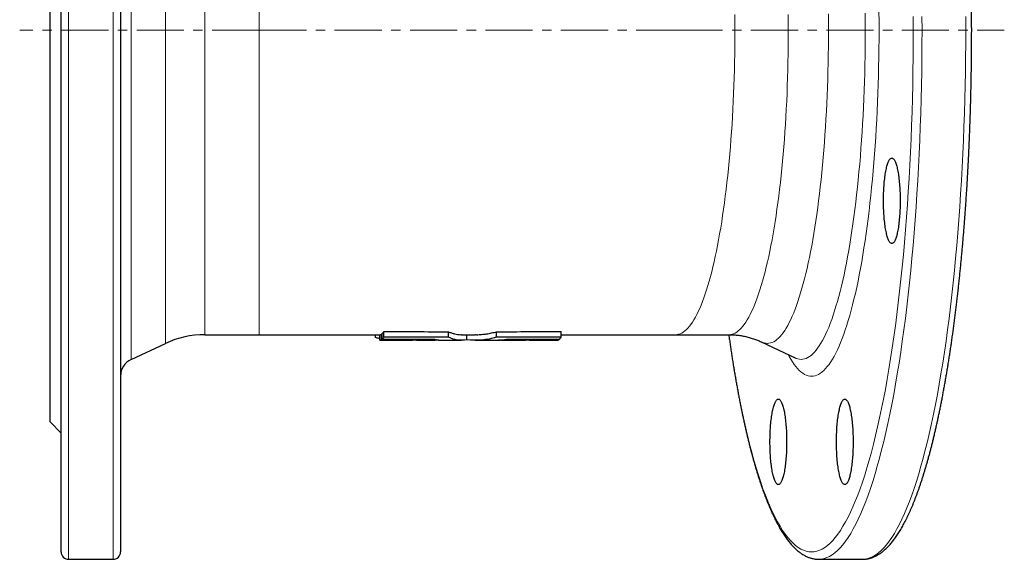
# Model space of a CAD drawing. Header units: millimetres. Extents: x 171 to 886, y 43 to 750.
# Tile 1 of 4: x 171 to 437, y 43 to 188. Entities that reach past the tile are written whole.
import ezdxf

# ---------------------------------------------------------------- set-up
doc = ezdxf.new("R2010")
doc.units = ezdxf.units.MM
doc.linetypes.add('CENTERX2', pattern=[20.32, 12.7, -2.54, 2.54, -2.54])
doc.layers.add('FORMAT', color=7, linetype='Continuous')

msp = doc.modelspace()

# ---------------------------------------------------------------- linework, layer by layer
at = {"color": 8, "linetype": 'Continuous', "lineweight": 18}
for p, q in [((184.55, 327.59), (184.55, 42.59)), ((196.55, 42.59), (196.55, 327.59)), ((201.44, 273.74), (201.44, 96.43)), ((210.68, 100.75), (210.68, 269.43)), ((221.25, 267.09), (221.25, 103.09)), ((235.92, 267.09), (235.92, 103.09))]:
    msp.add_line(p, q, dxfattribs=at)
at = {"color": 7, "linetype": 'Continuous', "lineweight": 25}
for p, q in [((182.55, 44.59), (182.55, 325.59)), ((198.55, 325.59), (198.55, 44.59)), ((179.55, 79.59), (179.55, 290.59)), ((269.51, 102.44), (269.51, 103.96)), ((286.91, 102.38), (286.91, 103.89)), ((299.88, 102.38), (299.88, 103.89)), ((317.28, 102.44), (317.28, 103.96)), ((221.25, 103.09), (235.92, 103.09)), ((235.92, 103.09), (268.42, 103.09)), ((267.27, 102.31), (267.27, 103.09)), ((268.42, 101.59), (268.42, 103.09)), ((268.87, 103.26), (269.05, 103.26)), ((268.87, 101.76), (268.87, 103.26)), ((269.05, 101.9), (269.05, 103.4)), ((272.59, 101.59), (277.23, 101.59)), ((272.9, 101.59), (272.59, 101.59)), ((277.86, 101.6), (277.23, 101.59)), ((278.26, 101.59), (277.86, 101.6)), ((278.26, 101.59), (283.33, 101.59)), ((281.81, 101.74), (281.81, 101.87)), ((285.28, 101.59), (290.43, 101.59)), ((290.43, 103.09), (294.13, 103.09)), ((291.83, 101.71), (291.83, 103.09)), ((294.13, 101.59), (299.26, 101.59)), ((301.22, 101.59), (306.26, 101.59)), ((303.7, 101.74), (303.7, 101.87)), ((308.7, 101.59), (314.43, 101.59)), ((308.79, 101.74), (308.79, 101.88)), ((312.09, 101.75), (312.09, 101.89)), ((314.82, 101.59), (316.19, 101.59)), ((316.64, 101.76), (316.64, 101.9)), ((317.28, 103.09), (348.09, 103.09)), ((348.09, 103.09), (362.48, 103.09)), ((371.32, 101.11), (380.31, 96.82)), ((201.44, 96.43), (210.68, 100.75)), ((179.55, 79.59), (182.55, 76.59)), ((184.55, 42.59), (196.55, 42.59)), ((386.71, 42.59), (398.47, 42.59)), ((398.47, 42.59), (398.48, 42.59))]:
    msp.add_line(p, q, dxfattribs=at)
at = {"color": 8, "linetype": 'Continuous', "lineweight": 18, "flags": 128}
for points in [[(364.07, 189.38), (364.09, 187.24), (364.09, 185.09), (364.09, 182.94), (364.07, 180.8), (364.04, 178.66), (364, 176.52), (363.95, 174.39), (363.89, 172.26), (363.82, 170.15), (363.74, 168.04), (363.65, 165.95), (363.55, 163.87), (363.43, 161.8), (363.31, 159.75), (363.17, 157.72), (363.03, 155.7), (362.87, 153.71), (362.71, 151.74), (362.53, 149.79), (362.35, 147.86), (362.15, 145.96), (361.95, 144.09), (361.73, 142.24), (361.51, 140.43), (361.28, 138.64), (361.04, 136.89), (360.79, 135.17), (360.53, 133.48), (360.26, 131.83), (359.98, 130.22), (359.7, 128.64), (359.41, 127.11), (359.11, 125.61), (358.8, 124.15), (358.48, 122.74), (358.16, 121.36), (357.83, 120.03), (357.5, 118.75), (357.16, 117.51), (356.81, 116.32), (356.45, 115.17), (356.09, 114.07), (355.73, 113.03), (355.36, 112.03), (354.98, 111.08), (354.6, 110.18), (354.22, 109.33), (353.83, 108.54), (353.43, 107.79), (353.04, 107.1), (352.64, 106.47), (352.23, 105.88), (351.83, 105.35), (351.42, 104.88), (351.01, 104.46), (350.6, 104.1), (350.18, 103.79), (349.77, 103.54), (349.35, 103.34), (348.93, 103.2), (348.51, 103.12), (348.09, 103.09)], [(389.28, 189.5), (389.29, 187.3), (389.3, 185.09), (389.29, 182.88), (389.28, 180.67), (389.25, 178.47), (389.21, 176.27), (389.16, 174.08), (389.1, 171.89), (389.02, 169.72), (388.94, 167.55), (388.84, 165.4), (388.74, 163.26), (388.62, 161.13), (388.49, 159.03), (388.35, 156.93), (388.21, 154.86), (388.05, 152.81), (387.88, 150.78), (387.7, 148.78), (387.5, 146.8), (387.3, 144.84), (387.09, 142.92), (386.87, 141.02), (386.64, 139.15), (386.4, 137.32), (386.16, 135.51), (385.9, 133.74), (385.63, 132.01), (385.36, 130.31), (385.07, 128.65), (384.78, 127.03), (384.48, 125.45), (384.17, 123.91), (383.85, 122.41), (383.53, 120.95), (383.2, 119.54), (382.86, 118.18), (382.52, 116.85), (382.16, 115.58), (381.81, 114.35), (381.44, 113.18), (381.07, 112.05), (380.7, 110.97), (380.31, 109.94), (379.93, 108.96), (379.54, 108.04), (379.14, 107.17), (378.74, 106.35), (378.34, 105.58), (377.93, 104.87), (377.52, 104.22), (377.1, 103.62), (376.69, 103.08), (376.27, 102.59), (375.84, 102.16), (375.42, 101.78), (374.99, 101.47), (374.56, 101.21), (374.13, 101.01), (373.71, 100.86), (373.27, 100.78), (372.84, 100.75), (372.41, 100.78), (371.98, 100.86), (371.55, 101.01), (371.32, 101.11)], [(378.48, 185.09), (378.47, 187.24), (378.46, 189.38)], [(398.48, 42.59), (399.2, 42.64), (399.93, 42.78), (400.66, 43.03), (401.38, 43.37), (402.1, 43.81), (402.82, 44.34), (403.54, 44.97), (404.25, 45.7), (404.96, 46.53), (405.67, 47.44), (406.37, 48.46), (407.07, 49.56), (407.75, 50.76), (408.44, 52.05), (409.11, 53.44), (409.78, 54.91), (410.44, 56.47), (411.1, 58.12), (411.74, 59.86), (412.37, 61.68), (413, 63.59), (413.62, 65.58), (414.22, 67.65), (414.82, 69.8), (415.4, 72.04), (415.97, 74.35), (416.53, 76.73), (417.08, 79.19), (417.61, 81.72), (418.13, 84.33), (418.64, 87), (419.13, 89.74), (419.61, 92.54), (420.08, 95.41), (420.53, 98.34), (420.97, 101.33), (421.39, 104.38), (421.79, 107.48), (422.18, 110.63), (422.55, 113.84), (422.91, 117.09), (423.25, 120.4), (423.57, 123.74), (423.87, 127.13), (424.16, 130.56), (424.43, 134.02), (424.68, 137.52), (424.91, 141.05), (425.13, 144.62), (425.33, 148.21), (425.51, 151.82), (425.67, 155.46), (425.81, 159.12), (425.93, 162.8), (426.04, 166.49), (426.12, 170.19), (426.19, 173.91), (426.24, 177.63), (426.27, 181.36), (426.28, 185.09), (426.27, 188.82)], [(399.21, 185.09), (399.2, 187.41), (399.18, 189.73)], [(402.9, 189.97), (402.92, 187.53), (402.92, 185.09)], [(412.15, 185.09), (412.14, 188.77)], [(414.5, 188.82), (414.51, 185.09)], [(362.48, 103.09), (362.9, 103.12), (363.32, 103.2), (363.74, 103.34), (364.15, 103.54), (364.57, 103.79), (364.98, 104.1), (365.4, 104.46), (365.81, 104.88), (366.22, 105.35), (366.62, 105.88), (367.03, 106.47), (367.42, 107.1), (367.82, 107.79), (368.21, 108.54), (368.6, 109.33), (368.99, 110.18), (369.37, 111.08), (369.74, 112.03), (370.11, 113.03), (370.48, 114.07), (370.84, 115.17), (371.19, 116.32), (371.54, 117.51), (371.88, 118.75), (372.22, 120.03), (372.55, 121.36), (372.87, 122.74), (373.19, 124.15), (373.49, 125.61), (373.79, 127.11), (374.09, 128.64), (374.37, 130.22), (374.65, 131.83), (374.91, 133.48), (375.17, 135.17), (375.42, 136.89), (375.67, 138.64), (375.9, 140.43), (376.12, 142.24), (376.34, 144.09), (376.54, 145.96), (376.74, 147.86), (376.92, 149.79), (377.1, 151.74), (377.26, 153.71), (377.42, 155.7), (377.56, 157.72), (377.7, 159.75), (377.82, 161.8), (377.93, 163.87), (378.04, 165.95), (378.13, 168.04), (378.21, 170.15), (378.28, 172.26), (378.34, 174.39), (378.39, 176.52), (378.43, 178.66), (378.46, 180.8), (378.47, 182.94), (378.48, 185.09)], [(362.49, 103.08), (362.57, 102.5), (363, 99.56), (363.44, 96.67), (363.9, 93.84), (364.37, 91.08), (364.86, 88.37), (365.36, 85.74), (365.88, 83.17), (366.4, 80.68), (366.94, 78.25), (367.49, 75.9), (368.06, 73.62), (368.63, 71.42), (369.22, 69.3), (369.82, 67.26), (370.42, 65.29), (371.04, 63.41), (371.66, 61.61), (372.3, 59.9), (372.94, 58.28), (373.6, 56.74), (374.25, 55.28), (374.92, 53.92), (375.59, 52.65), (376.27, 51.47), (376.96, 50.37), (377.65, 49.38), (378.35, 48.47), (379.04, 47.66), (379.75, 46.94), (380.46, 46.32), (381.17, 45.79), (381.88, 45.36), (382.59, 45.02), (383.31, 44.78), (384.03, 44.64), (384.74, 44.59), (385.46, 44.64), (386.18, 44.78), (386.89, 45.02), (387.61, 45.36), (388.32, 45.79), (389.03, 46.32), (389.74, 46.94), (390.44, 47.66), (391.14, 48.47), (391.84, 49.38), (392.53, 50.37), (393.21, 51.47), (393.89, 52.65), (394.57, 53.92), (395.23, 55.28), (395.89, 56.74), (396.54, 58.28), (397.19, 59.9), (397.82, 61.61), (398.45, 63.41), (399.07, 65.29), (399.67, 67.26), (400.27, 69.3), (400.86, 71.42), (401.43, 73.62), (401.99, 75.9), (402.55, 78.25), (403.08, 80.68), (403.61, 83.17), (404.13, 85.74), (404.63, 88.37), (405.11, 91.08), (405.59, 93.84), (406.05, 96.67), (406.49, 99.56), (406.92, 102.5), (407.33, 105.51), (407.73, 108.57), (408.11, 111.68), (408.48, 114.84), (408.83, 118.05), (409.17, 121.3), (409.48, 124.6), (409.78, 127.94), (410.07, 131.32), (410.33, 134.74), (410.58, 138.19), (410.81, 141.67), (411.03, 145.18), (411.22, 148.72), (411.4, 152.29), (411.56, 155.88), (411.7, 159.48), (411.82, 163.11), (411.92, 166.75), (412, 170.4), (412.07, 174.07), (412.12, 177.74), (412.14, 181.41), (412.15, 185.09)], [(402.92, 185.09), (402.92, 182.65), (402.9, 180.21), (402.87, 177.78), (402.82, 175.35), (402.77, 172.93), (402.7, 170.51), (402.62, 168.11), (402.53, 165.71), (402.42, 163.34), (402.3, 160.97), (402.17, 158.62), (402.03, 156.29), (401.88, 153.98), (401.72, 151.69), (401.54, 149.43), (401.35, 147.19), (401.15, 144.97), (400.94, 142.78), (400.72, 140.62), (400.49, 138.5), (400.24, 136.4), (399.99, 134.34), (399.73, 132.31), (399.45, 130.32), (399.17, 128.36), (398.87, 126.45), (398.57, 124.57), (398.25, 122.74), (397.93, 120.94), (397.6, 119.2), (397.26, 117.49), (396.91, 115.84), (396.55, 114.23), (396.18, 112.67), (395.81, 111.16), (395.43, 109.7), (395.04, 108.29), (394.65, 106.94), (394.24, 105.64), (393.83, 104.39), (393.42, 103.2), (393, 102.06), (392.57, 100.98), (392.14, 99.96), (391.7, 99), (391.26, 98.09), (390.81, 97.25), (390.36, 96.46), (389.91, 95.74), (389.45, 95.08), (388.99, 94.48), (388.52, 93.94), (388.06, 93.46), (387.59, 93.05), (387.12, 92.7), (386.64, 92.41), (386.17, 92.19), (385.7, 92.03), (385.22, 91.94), (384.74, 91.9), (384.27, 91.94), (383.79, 92.03), (383.32, 92.19), (382.84, 92.41), (382.37, 92.7), (381.9, 93.05), (381.43, 93.46), (380.96, 93.94), (380.5, 94.48), (380.04, 95.08), (379.58, 95.74), (379.13, 96.46), (378.68, 97.25), (378.42, 97.72)], [(380.31, 96.82), (380.56, 96.71), (381.01, 96.56), (381.46, 96.47), (381.91, 96.43), (382.37, 96.47), (382.82, 96.56), (383.27, 96.71), (383.72, 96.92), (384.17, 97.19), (384.62, 97.53), (385.06, 97.92), (385.51, 98.37), (385.95, 98.88), (386.39, 99.46), (386.82, 100.09), (387.26, 100.77), (387.69, 101.52), (388.11, 102.32), (388.53, 103.18), (388.95, 104.1), (389.36, 105.07), (389.76, 106.1), (390.17, 107.18), (390.56, 108.31), (390.95, 109.5), (391.33, 110.74), (391.71, 112.03), (392.08, 113.37), (392.44, 114.75), (392.8, 116.19), (393.14, 117.68), (393.49, 119.21), (393.82, 120.78), (394.14, 122.4), (394.46, 124.06), (394.77, 125.77), (395.06, 127.51), (395.35, 129.3), (395.63, 131.12), (395.9, 132.98), (396.17, 134.87), (396.42, 136.8), (396.66, 138.77), (396.89, 140.76), (397.11, 142.79), (397.32, 144.84), (397.52, 146.92), (397.71, 149.03), (397.89, 151.16), (398.06, 153.32), (398.22, 155.5), (398.36, 157.69), (398.5, 159.91), (398.62, 162.14), (398.73, 164.39), (398.83, 166.66), (398.92, 168.93), (398.99, 171.22), (399.06, 173.52), (399.11, 175.82), (399.15, 178.13), (399.18, 180.45), (399.2, 182.77), (399.21, 185.09)], [(414.51, 185.09), (414.5, 181.36), (414.47, 177.63), (414.42, 173.91), (414.35, 170.19), (414.27, 166.49), (414.16, 162.8), (414.04, 159.12), (413.9, 155.46), (413.74, 151.82), (413.56, 148.21), (413.36, 144.62), (413.15, 141.05), (412.91, 137.52), (412.66, 134.02), (412.39, 130.56), (412.1, 127.13), (411.8, 123.74), (411.48, 120.4), (411.14, 117.09), (410.78, 113.84), (410.41, 110.63), (410.02, 107.48), (409.62, 104.38), (409.2, 101.33), (408.76, 98.34), (408.31, 95.41), (407.84, 92.54), (407.37, 89.74), (406.87, 87), (406.36, 84.33), (405.84, 81.72), (405.31, 79.19), (404.76, 76.73), (404.2, 74.35), (403.63, 72.04), (403.05, 69.8), (402.45, 67.65), (401.85, 65.58), (401.23, 63.59), (400.61, 61.68), (399.97, 59.86), (399.33, 58.12), (398.67, 56.47), (398.01, 54.91), (397.34, 53.44), (396.67, 52.05), (395.99, 50.76), (395.3, 49.56), (394.6, 48.46), (393.9, 47.44), (393.2, 46.53), (392.49, 45.7), (391.77, 44.97), (391.05, 44.34), (390.33, 43.81), (389.61, 43.37), (388.89, 43.03), (388.16, 42.78), (387.43, 42.64), (386.71, 42.59), (386.7, 42.59)]]:
    msp.add_lwpolyline(points, dxfattribs=at)
at = {"color": 7, "linetype": 'Continuous', "lineweight": 25, "flags": 128}
for points in [[(408.62, 139.17), (408.61, 138.65), (408.61, 138.14), (408.6, 137.62), (408.58, 137.11), (408.56, 136.61), (408.54, 136.11), (408.51, 135.61), (408.47, 135.13), (408.44, 134.65), (408.39, 134.18), (408.35, 133.72), (408.3, 133.27), (408.24, 132.83), (408.19, 132.41), (408.13, 132), (408.06, 131.6), (407.99, 131.22), (407.92, 130.85), (407.85, 130.51), (407.77, 130.18), (407.69, 129.86), (407.61, 129.57), (407.52, 129.29), (407.44, 129.04), (407.35, 128.81), (407.25, 128.59), (407.16, 128.4), (407.07, 128.23), (406.97, 128.08), (406.87, 127.96), (406.77, 127.85), (406.67, 127.77), (406.57, 127.71), (406.47, 127.68), (406.37, 127.67), (406.27, 127.68), (406.17, 127.71), (406.07, 127.77), (405.97, 127.85), (405.87, 127.96), (405.78, 128.08), (405.68, 128.23), (405.58, 128.4), (405.49, 128.59), (405.4, 128.81), (405.31, 129.04), (405.22, 129.29), (405.14, 129.57), (405.05, 129.86), (404.97, 130.18), (404.9, 130.51), (404.82, 130.85), (404.75, 131.22), (404.68, 131.6), (404.62, 132), (404.56, 132.41), (404.5, 132.83), (404.45, 133.27), (404.4, 133.72), (404.35, 134.18), (404.31, 134.65), (404.27, 135.13), (404.24, 135.61), (404.21, 136.11), (404.19, 136.61), (404.17, 137.11), (404.15, 137.62), (404.14, 138.14), (404.13, 138.65), (404.13, 139.17), (404.13, 139.68), (404.14, 140.2), (404.15, 140.71), (404.17, 141.22), (404.19, 141.73), (404.21, 142.23), (404.24, 142.72), (404.27, 143.21), (404.31, 143.69), (404.35, 144.16), (404.4, 144.62), (404.45, 145.07), (404.5, 145.5), (404.56, 145.93), (404.62, 146.34), (404.68, 146.73), (404.75, 147.11), (404.82, 147.48), (404.9, 147.83), (404.97, 148.16), (405.05, 148.47), (405.14, 148.76), (405.22, 149.04), (405.31, 149.29), (405.4, 149.53), (405.49, 149.74), (405.58, 149.93), (405.68, 150.1), (405.78, 150.25), (405.87, 150.38), (405.97, 150.48), (406.07, 150.56), (406.17, 150.62), (406.27, 150.66), (406.37, 150.67), (406.47, 150.66), (406.57, 150.62), (406.67, 150.56), (406.77, 150.48), (406.87, 150.38), (406.97, 150.25), (407.07, 150.1), (407.16, 149.93), (407.25, 149.74), (407.35, 149.53), (407.44, 149.29), (407.52, 149.04), (407.61, 148.76), (407.69, 148.47), (407.77, 148.16), (407.85, 147.83), (407.92, 147.48), (407.99, 147.11), (408.06, 146.73), (408.13, 146.34), (408.19, 145.93), (408.24, 145.5), (408.3, 145.07), (408.35, 144.62), (408.39, 144.16), (408.44, 143.69), (408.47, 143.21), (408.51, 142.72), (408.54, 142.23), (408.56, 141.73), (408.58, 141.22), (408.6, 140.71), (408.61, 140.2), (408.61, 139.68), (408.62, 139.17)], [(268.42, 101.59), (270.66, 101.59), (272.9, 101.59)], [(378.03, 74.22), (378.03, 73.71), (378.02, 73.19), (378.01, 72.68), (377.99, 72.17), (377.97, 71.66), (377.95, 71.16), (377.92, 70.67), (377.89, 70.18), (377.85, 69.7), (377.81, 69.23), (377.76, 68.77), (377.71, 68.32), (377.66, 67.89), (377.6, 67.46), (377.54, 67.05), (377.47, 66.66), (377.41, 66.28), (377.34, 65.91), (377.26, 65.56), (377.18, 65.23), (377.1, 64.92), (377.02, 64.63), (376.94, 64.35), (376.85, 64.1), (376.76, 63.86), (376.67, 63.65), (376.57, 63.46), (376.48, 63.29), (376.38, 63.14), (376.28, 63.01), (376.19, 62.91), (376.09, 62.83), (375.99, 62.77), (375.89, 62.73), (375.78, 62.72), (375.68, 62.73), (375.58, 62.77), (375.48, 62.83), (375.38, 62.91), (375.29, 63.01), (375.19, 63.14), (375.09, 63.29), (375, 63.46), (374.9, 63.65), (374.81, 63.86), (374.72, 64.1), (374.63, 64.35), (374.55, 64.63), (374.47, 64.92), (374.39, 65.23), (374.31, 65.56), (374.23, 65.91), (374.16, 66.28), (374.1, 66.66), (374.03, 67.05), (373.97, 67.46), (373.91, 67.89), (373.86, 68.32), (373.81, 68.77), (373.76, 69.23), (373.72, 69.7), (373.68, 70.18), (373.65, 70.67), (373.62, 71.16), (373.6, 71.66), (373.58, 72.17), (373.56, 72.68), (373.55, 73.19), (373.54, 73.71), (373.54, 74.22), (373.54, 74.74), (373.55, 75.25), (373.56, 75.77), (373.58, 76.28), (373.6, 76.78), (373.62, 77.28), (373.65, 77.78), (373.68, 78.26), (373.72, 78.74), (373.76, 79.21), (373.81, 79.67), (373.86, 80.12), (373.91, 80.56), (373.97, 80.98), (374.03, 81.39), (374.1, 81.79), (374.16, 82.17), (374.23, 82.54), (374.31, 82.88), (374.39, 83.21), (374.47, 83.53), (374.55, 83.82), (374.63, 84.1), (374.72, 84.35), (374.81, 84.58), (374.9, 84.8), (375, 84.99), (375.09, 85.16), (375.19, 85.31), (375.29, 85.43), (375.38, 85.54), (375.48, 85.62), (375.58, 85.68), (375.68, 85.71), (375.78, 85.72), (375.89, 85.71), (375.99, 85.68), (376.09, 85.62), (376.19, 85.54), (376.28, 85.43), (376.38, 85.31), (376.48, 85.16), (376.57, 84.99), (376.67, 84.8), (376.76, 84.58), (376.85, 84.35), (376.94, 84.1), (377.02, 83.82), (377.1, 83.53), (377.18, 83.21), (377.26, 82.88), (377.34, 82.54), (377.41, 82.17), (377.47, 81.79), (377.54, 81.39), (377.6, 80.98), (377.66, 80.56), (377.71, 80.12), (377.76, 79.67), (377.81, 79.21), (377.85, 78.74), (377.89, 78.26), (377.92, 77.78), (377.95, 77.28), (377.97, 76.78), (377.99, 76.28), (378.01, 75.77), (378.02, 75.25), (378.03, 74.74), (378.03, 74.22)], [(395.95, 74.22), (395.94, 73.71), (395.94, 73.19), (395.93, 72.68), (395.91, 72.17), (395.89, 71.66), (395.87, 71.16), (395.84, 70.67), (395.8, 70.18), (395.77, 69.7), (395.72, 69.23), (395.68, 68.77), (395.63, 68.32), (395.58, 67.89), (395.52, 67.46), (395.46, 67.05), (395.39, 66.66), (395.32, 66.28), (395.25, 65.91), (395.18, 65.56), (395.1, 65.23), (395.02, 64.92), (394.94, 64.63), (394.85, 64.35), (394.77, 64.1), (394.68, 63.86), (394.58, 63.65), (394.49, 63.46), (394.4, 63.29), (394.3, 63.14), (394.2, 63.01), (394.1, 62.91), (394, 62.83), (393.9, 62.77), (393.8, 62.73), (393.7, 62.72), (393.6, 62.73), (393.5, 62.77), (393.4, 62.83), (393.3, 62.91), (393.2, 63.01), (393.11, 63.14), (393.01, 63.29), (392.91, 63.46), (392.82, 63.65), (392.73, 63.86), (392.64, 64.1), (392.55, 64.35), (392.47, 64.63), (392.38, 64.92), (392.3, 65.23), (392.23, 65.56), (392.15, 65.91), (392.08, 66.28), (392.01, 66.66), (391.95, 67.05), (391.89, 67.46), (391.83, 67.89), (391.78, 68.32), (391.73, 68.77), (391.68, 69.23), (391.64, 69.7), (391.6, 70.18), (391.57, 70.67), (391.54, 71.16), (391.52, 71.66), (391.5, 72.17), (391.48, 72.68), (391.47, 73.19), (391.46, 73.71), (391.46, 74.22), (391.46, 74.74), (391.47, 75.25), (391.48, 75.77), (391.5, 76.28), (391.52, 76.78), (391.54, 77.28), (391.57, 77.78), (391.6, 78.26), (391.64, 78.74), (391.68, 79.21), (391.73, 79.67), (391.78, 80.12), (391.83, 80.56), (391.89, 80.98), (391.95, 81.39), (392.01, 81.79), (392.08, 82.17), (392.15, 82.54), (392.23, 82.88), (392.3, 83.21), (392.38, 83.53), (392.47, 83.82), (392.55, 84.1), (392.64, 84.35), (392.73, 84.58), (392.82, 84.8), (392.91, 84.99), (393.01, 85.16), (393.11, 85.31), (393.2, 85.43), (393.3, 85.54), (393.4, 85.62), (393.5, 85.68), (393.6, 85.71), (393.7, 85.72), (393.8, 85.71), (393.9, 85.68), (394, 85.62), (394.1, 85.54), (394.2, 85.43), (394.3, 85.31), (394.4, 85.16), (394.49, 84.99), (394.58, 84.8), (394.68, 84.58), (394.77, 84.35), (394.85, 84.1), (394.94, 83.82), (395.02, 83.53), (395.1, 83.21), (395.18, 82.88), (395.25, 82.54), (395.32, 82.17), (395.39, 81.79), (395.46, 81.39), (395.52, 80.98), (395.58, 80.56), (395.63, 80.12), (395.68, 79.67), (395.72, 79.21), (395.77, 78.74), (395.8, 78.26), (395.84, 77.78), (395.87, 77.28), (395.89, 76.78), (395.91, 76.28), (395.93, 75.77), (395.94, 75.25), (395.94, 74.74), (395.95, 74.22)]]:
    msp.add_lwpolyline(points, dxfattribs=at)
at = {"color": 7, "linetype": 'Continuous', "lineweight": 25}
for centre, radius, start, end in [((221.25, 78.09), 25, 90, 115), ((203.55, 91.9), 5, 115, 180), ((184.55, 44.59), 2, 180, 270), ((196.55, 44.59), 2, 270, 0)]:
    msp.add_arc(centre, radius, start, end, dxfattribs=at)
for points, knots in [([(398.59, 42.59), (398.68, 42.59), (398.89, 42.6), (399.23, 42.63), (399.62, 42.68), (400.01, 42.75), (400.4, 42.84), (400.79, 42.95), (401.17, 43.09), (401.56, 43.24), (401.94, 43.42), (402.33, 43.62), (402.71, 43.84), (403.1, 44.08), (403.48, 44.34), (403.86, 44.63), (404.24, 44.94), (404.62, 45.28), (405, 45.63), (405.37, 46.01), (405.75, 46.41), (406.12, 46.83), (406.48, 47.28), (406.85, 47.74), (407.21, 48.23), (407.57, 48.73), (407.92, 49.26), (408.27, 49.8), (408.62, 50.36), (408.96, 50.94), (409.3, 51.55), (409.64, 52.17), (409.97, 52.8), (410.31, 53.46), (410.63, 54.14), (410.96, 54.83), (411.28, 55.54), (411.6, 56.27), (411.92, 57.02), (412.24, 57.78), (412.55, 58.57), (412.86, 59.37), (413.16, 60.19), (413.47, 61.02), (413.77, 61.88), (414.07, 62.75), (414.36, 63.63), (414.66, 64.54), (414.95, 65.46), (415.24, 66.4), (415.52, 67.36), (415.81, 68.33), (416.09, 69.32), (416.36, 70.33), (416.64, 71.35), (416.91, 72.39), (417.18, 73.44), (417.45, 74.51), (417.71, 75.6), (417.97, 76.7), (418.23, 77.82), (418.49, 78.95), (418.74, 80.1), (418.99, 81.27), (419.24, 82.44), (419.48, 83.64), (419.72, 84.84), (419.96, 86.07), (420.19, 87.3), (420.42, 88.55), (420.65, 89.82), (420.88, 91.1), (421.1, 92.39), (421.32, 93.69), (421.54, 95.01), (421.75, 96.34), (421.96, 97.69), (422.17, 99.04), (422.37, 100.41), (422.57, 101.8), (422.77, 103.19), (422.96, 104.6), (423.15, 106.01), (423.34, 107.44), (423.52, 108.88), (423.7, 110.33), (423.87, 111.8), (424.05, 113.27), (424.22, 114.75), (424.38, 116.24), (424.54, 117.75), (424.7, 119.26), (424.86, 120.78), (425.01, 122.32), (425.15, 123.86), (425.3, 125.41), (425.44, 126.97), (425.57, 128.53), (425.71, 130.11), (425.84, 131.69), (425.96, 133.28), (426.08, 134.88), (426.2, 136.49), (426.31, 138.1), (426.42, 139.72), (426.53, 141.35), (426.63, 142.98), (426.73, 144.62), (426.82, 146.26), (426.91, 147.92), (427, 149.57), (427.08, 151.23), (427.16, 152.9), (427.23, 154.57), (427.3, 156.25), (427.37, 157.92), (427.43, 159.61), (427.49, 161.3), (427.55, 162.99), (427.6, 164.68), (427.64, 166.38), (427.68, 168.08), (427.72, 169.78), (427.76, 171.48), (427.79, 173.19), (427.81, 174.9), (427.84, 176.61), (427.85, 178.32), (427.87, 180.03), (427.88, 181.74), (427.88, 183.46), (427.89, 185.17), (427.88, 186.88), (427.88, 188.6), (427.87, 190.31), (427.85, 192.02), (427.83, 193.73), (427.81, 195.44), (427.78, 197.15), (427.75, 198.85), (427.72, 200.56), (427.68, 202.26), (427.64, 203.96), (427.59, 205.66), (427.54, 207.35), (427.49, 209.04), (427.43, 210.73), (427.36, 212.41), (427.3, 214.09), (427.23, 215.76), (427.15, 217.43), (427.07, 219.1), (426.99, 220.76), (426.9, 222.42), (426.81, 224.07), (426.72, 225.71), (426.62, 227.35), (426.52, 228.98), (426.41, 230.61), (426.3, 232.23), (426.19, 233.84), (426.07, 235.45), (425.95, 237.04), (425.82, 238.63), (425.69, 240.22), (425.56, 241.79), (425.43, 243.36), (425.29, 244.91), (425.14, 246.46), (424.99, 248), (424.84, 249.54), (424.69, 251.06), (424.53, 252.57), (424.37, 254.07), (424.2, 255.56), (424.03, 257.05), (423.86, 258.52), (423.68, 259.98), (423.5, 261.43), (423.32, 262.87), (423.13, 264.29), (422.94, 265.71), (422.75, 267.11), (422.55, 268.51), (422.35, 269.89), (422.15, 271.26), (421.94, 272.61), (421.73, 273.95), (421.52, 275.28), (421.3, 276.6), (421.08, 277.9), (420.86, 279.2), (420.63, 280.47), (420.4, 281.73), (420.17, 282.98), (419.94, 284.22), (419.7, 285.44), (419.46, 286.65), (419.21, 287.84), (418.97, 289.01), (418.72, 290.17), (418.46, 291.32), (418.21, 292.45), (417.95, 293.57), (417.69, 294.67), (417.42, 295.75), (417.16, 296.82), (416.89, 297.88), (416.62, 298.91), (416.34, 299.93), (416.06, 300.94), (415.78, 301.92), (415.5, 302.89), (415.21, 303.85), (414.93, 304.79), (414.64, 305.71), (414.34, 306.61), (414.05, 307.49), (413.75, 308.36), (413.45, 309.21), (413.14, 310.05), (412.84, 310.86), (412.53, 311.66), (412.22, 312.44), (411.9, 313.21), (411.58, 313.95), (411.26, 314.68), (410.94, 315.39), (410.62, 316.08), (410.29, 316.75), (409.96, 317.41), (409.62, 318.04), (409.29, 318.66), (408.95, 319.26), (408.6, 319.84), (408.26, 320.4), (407.91, 320.94), (407.55, 321.46), (407.2, 321.97), (406.83, 322.45), (406.47, 322.92), (406.1, 323.36), (405.73, 323.79), (405.35, 324.19), (404.97, 324.57), (404.59, 324.93), (404.2, 325.27), (403.81, 325.58), (403.42, 325.87), (403.03, 326.14), (402.63, 326.39), (402.24, 326.61), (401.84, 326.81), (401.45, 326.98), (401.05, 327.14), (400.65, 327.27), (400.26, 327.37), (399.86, 327.46), (399.47, 327.52), (399.08, 327.57), (398.75, 327.59), (398.55, 327.59), (398.48, 327.59)], [0, 0, 0, 0, 0.002166, 0.005509, 0.008858, 0.01222, 0.015603, 0.019014, 0.022459, 0.025944, 0.029474, 0.033052, 0.036681, 0.040361, 0.044092, 0.047872, 0.051697, 0.055562, 0.059463, 0.063393, 0.067347, 0.071319, 0.075304, 0.079298, 0.083297, 0.087298, 0.091299, 0.095297, 0.099292, 0.103283, 0.107268, 0.111249, 0.115224, 0.119194, 0.123158, 0.127117, 0.131071, 0.135021, 0.138965, 0.142905, 0.146841, 0.150773, 0.154701, 0.158626, 0.162547, 0.166465, 0.17038, 0.174292, 0.178202, 0.182109, 0.186014, 0.189916, 0.193817, 0.197715, 0.201612, 0.205507, 0.2094, 0.213292, 0.217183, 0.221071, 0.224959, 0.228846, 0.232731, 0.236615, 0.240498, 0.24438, 0.248261, 0.252142, 0.256021, 0.2599, 0.263778, 0.267655, 0.271531, 0.275407, 0.279282, 0.283157, 0.287031, 0.290905, 0.294778, 0.29865, 0.302522, 0.306394, 0.310265, 0.314136, 0.318006, 0.321876, 0.325746, 0.329616, 0.333485, 0.337353, 0.341222, 0.34509, 0.348958, 0.352826, 0.356693, 0.36056, 0.364427, 0.368294, 0.372161, 0.376027, 0.379893, 0.383759, 0.387625, 0.391491, 0.395356, 0.399222, 0.403087, 0.406952, 0.410817, 0.414682, 0.418547, 0.422412, 0.426276, 0.430141, 0.434005, 0.43787, 0.441734, 0.445598, 0.449462, 0.453326, 0.45719, 0.461054, 0.464918, 0.468782, 0.472646, 0.47651, 0.480373, 0.484237, 0.488101, 0.491965, 0.495828, 0.499692, 0.503556, 0.507419, 0.511283, 0.515147, 0.51901, 0.522874, 0.526738, 0.530602, 0.534466, 0.538329, 0.542193, 0.546057, 0.549921, 0.553785, 0.557649, 0.561514, 0.565378, 0.569242, 0.573107, 0.576971, 0.580836, 0.5847, 0.588565, 0.59243, 0.596295, 0.60016, 0.604025, 0.607891, 0.611756, 0.615622, 0.619488, 0.623354, 0.62722, 0.631086, 0.634953, 0.638819, 0.642686, 0.646553, 0.650421, 0.654288, 0.658156, 0.662024, 0.665893, 0.669761, 0.67363, 0.6775, 0.681369, 0.685239, 0.689109, 0.69298, 0.696851, 0.700723, 0.704595, 0.708467, 0.71234, 0.716213, 0.720087, 0.723961, 0.727836, 0.731712, 0.735588, 0.739465, 0.743342, 0.747221, 0.7511, 0.75498, 0.75886, 0.762742, 0.766625, 0.770508, 0.774393, 0.778279, 0.782166, 0.786054, 0.789943, 0.793834, 0.797727, 0.801621, 0.805516, 0.809414, 0.813313, 0.817214, 0.821118, 0.825023, 0.828931, 0.832842, 0.836755, 0.840671, 0.84459, 0.848512, 0.852438, 0.856367, 0.860301, 0.864238, 0.868179, 0.872125, 0.876076, 0.880032, 0.883992, 0.887959, 0.89193, 0.895907, 0.89989, 0.903877, 0.90787, 0.911867, 0.915868, 0.919871, 0.923875, 0.927876, 0.931872, 0.93586, 0.939834, 0.943789, 0.94772, 0.951621, 0.955485, 0.959307, 0.963083, 0.966807, 0.970479, 0.974098, 0.977665, 0.981184, 0.984657, 0.988091, 0.991493, 0.994868, 0.998225, 1, 1, 1, 1]), ([(286.91, 103.89), (287.18, 103.78), (287.73, 103.55), (288.54, 103.31), (289.36, 103.15), (289.99, 103.08), (290.35, 103.1), (290.43, 103.1)], [0, 0, 0, 0, 0.231934, 0.463921, 0.695856, 0.929731, 1, 1, 1, 1]), ([(294.13, 103.1), (294.25, 103.1), (294.83, 103.08), (295.85, 103.15), (297.19, 103.3), (298.54, 103.54), (299.43, 103.78), (299.88, 103.89)], [0, 0, 0, 0, 0.0659438, 0.2979934, 0.5319777, 0.7660165, 1, 1, 1, 1]), ([(268.42, 102.03), (268.35, 102.05), (267.97, 102.12), (267.58, 102.22), (267.27, 102.31)], [0, 0, 0, 0, 0.184895, 1, 1, 1, 1]), ([(284.33, 101.65), (284.33, 101.65), (284.05, 101.6), (283.49, 101.58), (282.65, 101.6), (282.09, 101.69), (281.81, 101.74)], [0, 0, 0, 0, 0.00153, 0.334327, 0.667203, 1, 1, 1, 1]), ([(283.21, 101.86), (283.44, 101.81), (283.91, 101.7), (284.59, 101.61), (285.05, 101.6), (285.28, 101.59)], [0, 0, 0, 0, 0.334977, 0.670062, 1, 1, 1, 1]), ([(299.26, 101.59), (299.63, 101.6), (300.38, 101.61), (301.51, 101.7), (302.27, 101.81), (302.65, 101.86)], [0, 0, 0, 0, 0.3232176, 0.6616643, 1, 1, 1, 1]), ([(303.7, 101.74), (303.24, 101.69), (302.33, 101.6), (301.22, 101.57), (300.56, 101.61), (300.36, 101.62)], [0, 0, 0, 0, 0.408243, 0.816582, 1, 1, 1, 1]), ([(306.26, 101.59), (306.36, 101.59), (306.7, 101.59), (307.3, 101.61), (308.05, 101.66), (308.54, 101.72), (308.79, 101.74)], [0, 0, 0, 0, 0.115215, 0.409921, 0.70496, 1, 1, 1, 1]), ([(312.09, 101.75), (312.07, 101.74), (312.03, 101.72), (311.92, 101.69), (311.76, 101.67), (311.57, 101.65), (311.34, 101.63), (311.08, 101.62), (310.78, 101.61), (310.44, 101.6), (310.08, 101.6), (309.69, 101.59), (309.27, 101.59), (308.83, 101.59), (308.38, 101.59), (307.91, 101.59), (307.42, 101.59), (306.98, 101.59), (306.71, 101.59), (306.61, 101.59)], [0, 0, 0, 0, 0.059354, 0.118708, 0.179784, 0.240859, 0.30022, 0.359582, 0.420671, 0.481759, 0.541068, 0.600377, 0.661405, 0.722434, 0.781796, 0.841158, 0.902243, 0.963327, 1, 1, 1, 1]), ([(314.43, 101.59), (314.47, 101.59), (314.61, 101.59), (314.74, 101.59), (314.82, 101.59)], [0, 0, 0, 0, 0.258675, 1, 1, 1, 1]), ([(362.43, 103.09), (362.43, 103.08), (362.5, 102.6), (362.63, 101.67), (362.83, 100.29), (363.03, 98.92), (363.24, 97.57), (363.45, 96.22), (363.66, 94.89), (363.88, 93.58), (364.1, 92.27), (364.32, 90.98), (364.55, 89.71), (364.78, 88.44), (365.01, 87.19), (365.24, 85.96), (365.48, 84.74), (365.72, 83.53), (365.97, 82.34), (366.21, 81.16), (366.46, 80), (366.72, 78.86), (366.97, 77.72), (367.23, 76.61), (367.49, 75.51), (367.76, 74.42), (368.02, 73.36), (368.29, 72.3), (368.56, 71.27), (368.84, 70.25), (369.12, 69.24), (369.4, 68.25), (369.68, 67.28), (369.97, 66.33), (370.25, 65.39), (370.54, 64.47), (370.84, 63.57), (371.13, 62.68), (371.43, 61.81), (371.73, 60.96), (372.04, 60.13), (372.34, 59.31), (372.65, 58.51), (372.96, 57.73), (373.28, 56.97), (373.6, 56.23), (373.92, 55.5), (374.24, 54.79), (374.56, 54.1), (374.89, 53.43), (375.22, 52.77), (375.56, 52.14), (375.89, 51.52), (376.23, 50.92), (376.58, 50.34), (376.92, 49.78), (377.27, 49.24), (377.63, 48.71), (377.98, 48.21), (378.35, 47.72), (378.71, 47.26), (379.08, 46.82), (379.45, 46.39), (379.83, 45.99), (380.21, 45.61), (380.59, 45.25), (380.98, 44.91), (381.37, 44.59), (381.76, 44.3), (382.15, 44.03), (382.55, 43.79), (382.94, 43.57), (383.34, 43.37), (383.73, 43.19), (384.13, 43.04), (384.53, 42.91), (384.92, 42.8), (385.32, 42.72), (385.71, 42.65), (386.1, 42.61), (386.43, 42.59), (386.63, 42.59), (386.7, 42.59)], [0, 0, 0, 0, 0.000216, 0.012984, 0.025754, 0.038525, 0.051298, 0.064072, 0.076848, 0.089626, 0.102406, 0.115187, 0.127971, 0.140757, 0.153546, 0.166336, 0.17913, 0.191926, 0.204724, 0.217526, 0.230331, 0.243139, 0.255951, 0.268766, 0.281586, 0.294409, 0.307237, 0.32007, 0.332907, 0.345749, 0.358597, 0.371451, 0.384311, 0.397178, 0.410051, 0.422932, 0.435821, 0.448718, 0.461624, 0.474539, 0.487464, 0.5004, 0.513347, 0.526306, 0.539278, 0.552263, 0.565262, 0.578276, 0.591306, 0.604352, 0.617415, 0.630495, 0.643593, 0.65671, 0.669844, 0.682996, 0.696164, 0.709346, 0.722541, 0.735743, 0.748948, 0.762145, 0.775324, 0.788475, 0.801581, 0.814626, 0.827591, 0.840456, 0.8532, 0.865806, 0.878257, 0.890541, 0.902652, 0.914587, 0.926352, 0.937955, 0.949411, 0.960737, 0.971955, 0.983087, 0.994157, 1, 1, 1, 1]), ([(362.48, 103.09), (362.6, 103.09), (362.94, 103.09), (363.49, 103.07), (364.15, 103.03), (364.8, 102.96), (365.44, 102.88), (366.07, 102.78), (366.7, 102.66), (367.31, 102.53), (367.91, 102.37), (368.5, 102.2), (369.07, 102.02), (369.62, 101.83), (370.16, 101.62), (370.67, 101.41), (371.06, 101.24), (371.26, 101.13), (371.31, 101.11)], [0, 0, 0, 0, 0.0368696, 0.1059253, 0.174867, 0.2436582, 0.3122628, 0.3806447, 0.4487675, 0.5165948, 0.5840906, 0.6512193, 0.7179472, 0.7842427, 0.8500778, 0.9154292, 0.9802788, 1, 1, 1, 1]), ([(380.31, 96.82), (380.31, 96.82), (380.31, 96.81), (380.31, 96.82), (380.31, 96.82)], [0, 0, 0, 0, 0.606634, 1, 1, 1, 1])]:
    msp.add_open_spline(points, degree=3, knots=knots, dxfattribs=at)
for points in [[(269.05, 103.4), (269.2, 103.54), (269.36, 103.73), (269.51, 103.96)], [(269.51, 103.96), (275.31, 103.92), (281.11, 103.9), (286.91, 103.89)], [(299.88, 103.89), (305.68, 103.9), (311.48, 103.92), (317.28, 103.96)], [(268.42, 103.09), (268.57, 103.11), (268.72, 103.16), (268.87, 103.26)], [(268.87, 101.76), (268.72, 101.66), (268.57, 101.61), (268.42, 101.59)], [(281.81, 101.74), (277.5, 101.74), (273.18, 101.75), (268.87, 101.76)], [(269.51, 102.44), (269.36, 102.22), (269.2, 102.03), (269.05, 101.9)], [(269.05, 101.9), (273.77, 101.88), (278.49, 101.87), (283.21, 101.86)], [(286.91, 102.38), (281.11, 102.39), (275.31, 102.41), (269.51, 102.44)], [(291.83, 101.71), (290.19, 101.42), (288.55, 101.64), (286.91, 102.38)], [(299.88, 102.38), (297.21, 101.64), (294.52, 101.42), (291.83, 101.71)], [(317.28, 102.44), (311.48, 102.41), (305.68, 102.39), (299.88, 102.38)], [(302.65, 101.86), (307.37, 101.87), (312.1, 101.88), (316.82, 101.9)], [(308.79, 101.74), (307.09, 101.74), (305.39, 101.74), (303.7, 101.74)], [(316.64, 101.76), (315.12, 101.76), (313.6, 101.75), (312.09, 101.75)], [(316.19, 101.59), (316.34, 101.61), (316.49, 101.66), (316.64, 101.76)], [(316.82, 101.9), (316.97, 102.03), (317.13, 102.22), (317.28, 102.44)]]:
    msp.add_open_spline(points, degree=3, dxfattribs=at)
at = {"layer": 'FORMAT', "linetype": 'CENTERX2', "lineweight": 18}
for p, q in [((235.92, 185.09), (171.38, 185.09)), ((235.92, 185.09), (348.09, 185.09)), ((348.09, 185.09), (436.68, 185.09))]:
    msp.add_line(p, q, dxfattribs=at)

doc.saveas('drawing.dxf')
